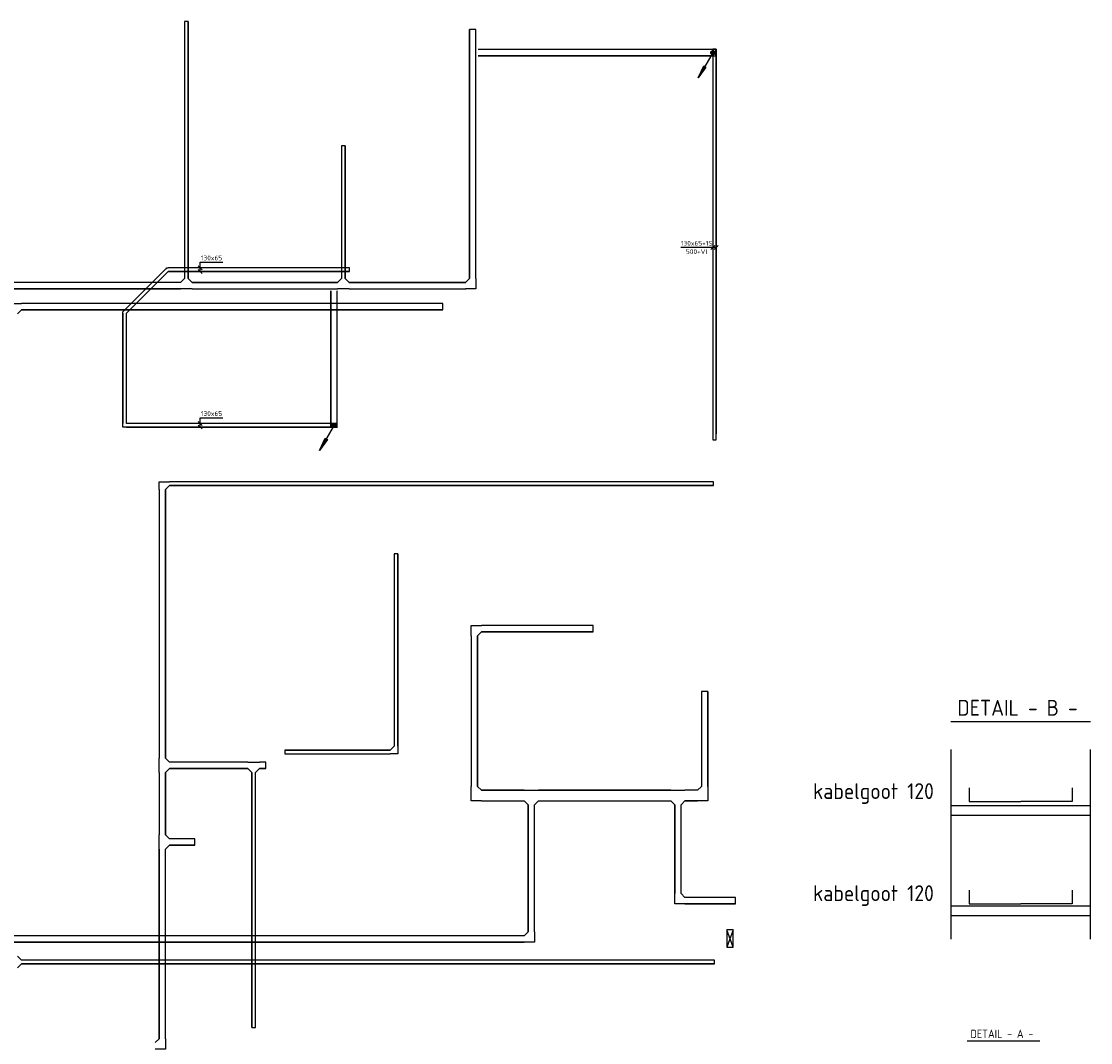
# Model space of a CAD drawing. Header units: millimetres. Extents: x 85770 to 139927, y 137714 to 175725.
# Tile 12 of 12: x 119171 to 139374, y 156436 to 175725. Entities that reach past the tile are written whole.
import ezdxf
from ezdxf.enums import TextEntityAlignment as Align

# ---------------------------------------------------------------- set-up
doc = ezdxf.new("R2010")
doc.units = ezdxf.units.MM
doc.header["$LTSCALE"] = 50
doc.linetypes.add('B-SL0', pattern=[100000000.0, 0, -100000000.0])
doc.layers.get('0').update_dxf_attribs({"linetype": 'CONTINUOUS'})
for name, color, linetype in [('EL6130--_KANALISATIE', 4, 'CONTINUOUS'), ('EL61301-_KABELGOOT', 3, 'CONTINUOUS'), ('EL61303-_WANDGOOT', 3, 'CONTINUOUS'), ('EM61303-_BEMATING', 1, 'CONTINUOUS')]:
    doc.layers.add(name, color=color, linetype=linetype)
doc.styles.add('1_8', font='iso', dxfattribs={"width": 0.7, "height": 1.8})
doc.styles.add('2_0', font='iso', dxfattribs={"height": 100})
doc.styles.add('3_5', font='ISO.shx', dxfattribs={"height": 3.5})
doc.styles.add('NORATT', font='isocp.shx')
doc.styles.add('NORDIM', font='isocp.shx')
doc.styles.get("Standard").update_dxf_attribs({"font": 'SIMPLEX'})

# ---------------------------------------------------------------- blocks, each defined once
blk = doc.blocks.new('EH100000')
at = {"color": 0, "linetype": 'ByBlock'}
for p, q in [((1, 0.5), (0, 0.5)), ((1, 0.5, 1), (0, 0.5, 1)), ((0, -0.5, 1), (1, -0.5, 1)), ((1, -0.5), (0, -0.5))]:
    blk.add_line(p, q, dxfattribs=at)
at = {"color": 0, "linetype": 'ByBlock', "invisible_edges": 15}
for points in [[(1, -0.5), (0, -0.5), (0, 0.5), (1, 0.5)], [(0, 0.5), (1, 0.5), (1, 0.5, 1), (0, 0.5, 1)], [(0, -0.5, 1), (1, -0.5, 1), (1, -0.5), (0, -0.5)]]:
    blk.add_3dface(points, dxfattribs=at)
at = {"color": 0, "style": 'NORATT'}
for tag, flags in [('M_CODE', 8), ('MERK', 9)]:
    blk.add_attdef(tag, text='', height=1.8, rotation=180, dxfattribs=dict(at, flags=flags)).set_placement((0.5, 0), align=Align.MIDDLE_CENTER)
for tag, flags in [('FUNCTIE', 8), ('SCHOT', 9)]:
    blk.add_attdef(tag, text='', height=1.8, dxfattribs=dict(at, flags=flags)).set_placement((0.5, 0), align=Align.MIDDLE_CENTER)
blk = doc.blocks.new('KG2CC1')
at = {"color": 0, "linetype": 'B-SL0'}
for p, q in [((60, 135), (-60, 135)), ((135, -60), (135, 60))]:
    blk.add_line(p, q, dxfattribs=at)
at = {"color": 0, "linetype": 'ByBlock'}
for points in [[(135, -60), (-60, -60), (-60, -60), (-60, 135)], [(60, 135), (60, 135), (135, 60), (135, 60)]]:
    blk.add_lwpolyline(points, dxfattribs=at)
at = {"color": 0, "flags": 3}
blk.add_attdef('HULPSTUK', (0, 0, 2700), '', height=1, rotation=90, dxfattribs=at)
blk = doc.blocks.new('KG2CC')
at = {"color": 0, "linetype": 'B-SL0'}
for p, q in [((135, -60), (135, 60)), ((-60, -135), (60, -135))]:
    blk.add_line(p, q, dxfattribs=at)
at = {"color": 0, "linetype": 'ByBlock'}
for points in [[(-60, -135), (-60, 60), (-60, 60), (135, 60)], [(135, -60), (135, -60), (60, -135), (60, -135)]]:
    blk.add_lwpolyline(points, dxfattribs=at)
at = {"color": 0, "flags": 3}
blk.add_attdef('HULPSTUK', (0, 0, 2700), '', height=1, rotation=270, dxfattribs=at)
blk = doc.blocks.new('KG2CC2')
at = {"color": 0, "linetype": 'B-SL0'}
for p, q in [((60, 135), (-60, 135)), ((135, -60), (135, 60))]:
    blk.add_line(p, q, dxfattribs=at)
at = {"color": 0, "linetype": 'ByBlock'}
for points in [[(135, -60), (-60, -60), (-60, -60), (-60, 135)], [(60, 135), (60, 135), (135, 60), (135, 60)]]:
    blk.add_lwpolyline(points, dxfattribs=at)
at = {"color": 0, "flags": 3}
blk.add_attdef('HULPSTUK', (0, 0, 2700), '', height=1, rotation=270, dxfattribs=at)
blk = doc.blocks.new('KG2CC3')
at = {"color": 0, "linetype": 'B-SL0'}
for p, q in [((60, 135), (-60, 135)), ((135, -60), (135, 60))]:
    blk.add_line(p, q, dxfattribs=at)
at = {"color": 0, "linetype": 'ByBlock'}
for points in [[(135, -60), (-60, -60), (-60, -60), (-60, 135)], [(60, 135), (60, 135), (135, 60), (135, 60)]]:
    blk.add_lwpolyline(points, dxfattribs=at)
at = {"color": 0, "flags": 3}
blk.add_attdef('HULPSTUK', (0, 0, 2700), '', height=1, rotation=270, dxfattribs=at)
blk = doc.blocks.new('KG2CC5')
at = {"color": 0, "linetype": 'B-SL0'}
for p, q in [((60, 135), (-60, 135)), ((135, -60), (135, 60))]:
    blk.add_line(p, q, dxfattribs=at)
at = {"color": 0, "linetype": 'ByBlock'}
for points in [[(135, -60), (-60, -60), (-60, -60), (-60, 135)], [(60, 135), (60, 135), (135, 60), (135, 60)]]:
    blk.add_lwpolyline(points, dxfattribs=at)
at = {"color": 0, "flags": 3}
blk.add_attdef('HULPSTUK', (0, 0, 2700), '', height=1, rotation=90, dxfattribs=at)
blk = doc.blocks.new('KG2BB')
at = {"color": 0, "linetype": 'B-SL0'}
for p, q in [((110, -35), (110, 35)), ((-35, -110), (35, -110))]:
    blk.add_line(p, q, dxfattribs=at)
at = {"color": 0, "linetype": 'ByBlock'}
for points in [[(-35, -110), (-35, 35), (-35, 35), (110, 35)], [(110, -35), (110, -35), (35, -110), (35, -110)]]:
    blk.add_lwpolyline(points, dxfattribs=at)
at = {"color": 0, "flags": 3}
blk.add_attdef('HULPSTUK', (0, 0, 2700), '', height=1, rotation=180, dxfattribs=at)
blk = doc.blocks.new('ZUILGOOT')
at = {"layer": 'EL61301-_KABELGOOT'}
for p, q in [((327, -116), (0, 0)), ((0, -116), (327, 0))]:
    blk.add_line(p, q, dxfattribs=at)
blk.add_lwpolyline([(0, 0), (0, -116), (327, -116), (327, 0)], close=True, dxfattribs=at)
blk = doc.blocks.new('EH100005')
at = {"color": 0}
blk.add_lwpolyline([(-1, -0.5), (0, -0.5), (0, 0.5), (-1, 0.5)], dxfattribs=at)
at = {"color": 0, "style": 'NORATT', "flags": 9}
blk.add_attdef('HULPSTUK', text='', height=0.5, dxfattribs=at).set_placement((0, 0), align=Align.MIDDLE)
blk = doc.blocks.new('KG2EC1')
at = {"color": 0, "linetype": 'B-SL0'}
for p, q in [((60, 175), (-60, 175)), ((135, -100), (135, 100))]:
    blk.add_line(p, q, dxfattribs=at)
at = {"color": 0, "linetype": 'ByBlock'}
for points in [[(135, -100), (-60, -100), (-60, -100), (-60, 175)], [(60, 175), (60, 175), (135, 100), (135, 100)]]:
    blk.add_lwpolyline(points, dxfattribs=at)
at = {"color": 0, "flags": 3}
blk.add_attdef('HULPSTUK', (0, 0), '', height=1, dxfattribs=at)
blk = doc.blocks.new('KG2EC')
at = {"color": 0, "linetype": 'B-SL0'}
for p, q in [((135, -100), (135, 100)), ((-60, -175), (60, -175))]:
    blk.add_line(p, q, dxfattribs=at)
at = {"color": 0, "linetype": 'ByBlock'}
for points in [[(-60, -175), (-60, 100), (-60, 100), (135, 100)], [(135, -100), (135, -100), (60, -175), (60, -175)]]:
    blk.add_lwpolyline(points, dxfattribs=at)
at = {"color": 0, "flags": 3}
blk.add_attdef('HULPSTUK', (0, 0), '', height=1, rotation=180, dxfattribs=at)
blk = doc.blocks.new('KG2CB2')
at = {"color": 0, "linetype": 'B-SL0'}
for p, q in [((35, 135), (-35, 135)), ((110, -60), (110, 60))]:
    blk.add_line(p, q, dxfattribs=at)
at = {"color": 0, "linetype": 'ByBlock'}
for points in [[(110, -60), (-35, -60), (-35, -60), (-35, 135)], [(35, 135), (35, 135), (110, 60), (110, 60)]]:
    blk.add_lwpolyline(points, dxfattribs=at)
at = {"color": 0, "flags": 3}
blk.add_attdef('HULPSTUK', (0, 0), '', height=1, rotation=90, dxfattribs=at)
blk = doc.blocks.new('KG3CBC')
at = {"color": 0, "linetype": 'B-SL0'}
for p, q in [((-110, 60), (-110, -60)), ((110, -60), (110, 60)), ((-35, -135), (35, -135))]:
    blk.add_line(p, q, dxfattribs=at)
at = {"color": 0, "linetype": 'ByBlock'}
for points in [[(-110, 60), (0, 60), (0, 60), (110, 60)], [(-35, -135), (-35, -135), (-110, -60), (-110, -60)], [(110, -60), (110, -60), (35, -135), (35, -135)]]:
    blk.add_lwpolyline(points, dxfattribs=at)
at = {"color": 0, "flags": 3}
blk.add_attdef('HULPSTUK', (0, 0), '', height=1, rotation=180, dxfattribs=at)
blk = doc.blocks.new('KG3CCC')
at = {"color": 0, "linetype": 'B-SL0'}
for p, q in [((-135, 60), (-135, -60)), ((135, -60), (135, 60)), ((-60, -135), (60, -135))]:
    blk.add_line(p, q, dxfattribs=at)
at = {"color": 0, "linetype": 'ByBlock'}
for points in [[(-135, 60), (0, 60), (0, 60), (135, 60)], [(-60, -135), (-60, -135), (-135, -60), (-135, -60)], [(135, -60), (135, -60), (60, -135), (60, -135)]]:
    blk.add_lwpolyline(points, dxfattribs=at)
at = {"color": 0, "flags": 3}
blk.add_attdef('HULPSTUK', (0, 0), '', height=1, rotation=90, dxfattribs=at)
blk = doc.blocks.new('KG3ECE')
at = {"color": 0, "linetype": 'B-SL0'}
for p, q in [((-135, 100), (-135, -100)), ((135, -100), (135, 100)), ((-60, -175), (60, -175))]:
    blk.add_line(p, q, dxfattribs=at)
at = {"color": 0, "linetype": 'ByBlock'}
for points in [[(-135, 100), (0, 100), (0, 100), (135, 100)], [(-60, -175), (-60, -175), (-135, -100), (-135, -100)], [(135, -100), (135, -100), (60, -175), (60, -175)]]:
    blk.add_lwpolyline(points, dxfattribs=at)
at = {"color": 0, "flags": 3}
blk.add_attdef('HULPSTUK', (0, 0), '', height=1, dxfattribs=at)
blk = doc.blocks.new('ES111202')
at = {"color": 0}
for p, q in [((-0.73, 0.15), (0.73, 0.15)), ((-0.6, 0.45), (0.6, 0.45)), ((-0.38, -0.65), (-5.5, -9.53)), ((-0.73, -0.15), (0.73, -0.15)), ((-0.6, -0.45), (0.6, -0.45))]:
    blk.add_line(p, q, dxfattribs=at)
for points in [[(-2.57, -5.45), (-5.5, -9.53), (-3.43, -4.95)], [(-3.22, -5.07), (-4.62, -8.01), (-2.78, -5.32)]]:
    blk.add_lwpolyline(points, close=True, dxfattribs=at)
blk.add_circle((0, 0), 0.75, dxfattribs=at)
for tag, height, style, flags, p in [('GROEPI', 1.8, '1_8', 9, (0, 9.5)), ('GROEP', 1.8, '1_8', 8, (0, 7.5)), ('CODE', 3.5, '3_5', 8, (0, 4.5)), ('M_CODE', 1.8, '1_8', 9, (0, 0)), ('KAST', 1.8, '1_8', 9, (0, -3.5)), ('VERMOGEN', 1.8, '1_8', 9, (0, -5.5)), ('DOEL', 1.8, '1_8', 9, (0, -7.5)), ('VERMOGENI', 1.8, '1_8', 9, (0, -9.5)), ('DOELI', 1.8, '1_8', 9, (0, -11.5))]:
    blk.add_attdef(tag, text='', height=height, dxfattribs=dict(style=style, flags=flags)).set_placement(p, align=Align.MIDDLE_CENTER)
blk = doc.blocks.new('EH100002')
at = {"color": 0}
for p, q in [((0.5, 0.5, 1), (-0.5, -0.5, 1)), ((-0.5, 0.5, 1), (0.5, -0.5, 1))]:
    blk.add_line(p, q, dxfattribs=at)
blk.add_lwpolyline([(-0.5, -0.5), (0.5, -0.5), (0.5, 0.5), (-0.5, 0.5)], close=True, dxfattribs=at)
at = {"color": 0, "style": 'NORATT'}
for tag, flags, p in [('HULPSTUK', 9, (0, 0)), ('FUNCTIE', 9, (0, -0.08, 1)), ('SCHOT', 9, (0, -0.04, 1)), ('CODE', 8, (0, -2, 1))]:
    blk.add_attdef(tag, text='', height=0.01, dxfattribs=dict(at, flags=flags)).set_placement(p, align=Align.MIDDLE_CENTER)
blk = doc.blocks.new('*U112')
for p, q in [((-70, -38), (5, 38)), ((-32, 0), (32, 0)), ((-5, -38), (70, 38)), ((32, 0), (32, 0)), ((32, 0), (639, 0))]:
    blk.add_line(p, q)
at = {"color": 1, "style": 'NORDIM'}
for s, p in [('500+Vl', (336, 79)), ('130x65+1S', (336, -79))]:
    blk.add_text(s, height=90, rotation=180, dxfattribs=at).set_placement(p, align=Align.MIDDLE)
blk = doc.blocks.new('*U113')
for p, q in [((-70, -38), (5, 38)), ((-32, 0), (143, 0)), ((-5, -38), (70, 38)), ((143, 0), (143, 0)), ((143, 0), (143, -427))]:
    blk.add_line(p, q)
at = {"color": 1, "style": 'NORDIM'}
blk.add_text('130x65', height=90, rotation=270, dxfattribs=at).set_placement((222, -213), align=Align.MIDDLE)
blk = doc.blocks.new('EH132-065-065-000-000-120')
at = {"color": 0, "linetype": 'ByBlock'}
for points in [[(-32.5, -32.5), (-32.5, 32.5), (-32.5, 32.5), (32.5, 32.5)], [(32.5, -32.5), (32.5, -32.5), (32.5, -32.5), (32.5, -32.5)]]:
    blk.add_lwpolyline(points, dxfattribs=at)
at = {"color": 0, "style": 'NORATT', "flags": 1}
blk.add_attdef('HULPSTUK', (0, 0), '', height=1, rotation=270, dxfattribs=at)
blk = doc.blocks.new('EH132-065-065-000-000-120-4')
at = {"color": 0, "linetype": 'ByBlock'}
for points in [[(-32, 13), (-13, 32), (-13, 32), (13, 32)], [(13, -32), (13, -32), (13, -32), (13, -32)]]:
    blk.add_lwpolyline(points, dxfattribs=at)
at = {"color": 0, "style": 'NORATT', "flags": 1}
blk.add_attdef('HULPSTUK', (0, 0), '', height=1, dxfattribs=at)
blk = doc.blocks.new('EH132-065-065-000-000-120-5')
at = {"color": 0, "linetype": 'ByBlock'}
for points in [[(-33, 13), (-13, 32), (-13, 32), (13, 32)], [(13, -33), (13, -33), (13, -33), (13, -33)]]:
    blk.add_lwpolyline(points, dxfattribs=at)
at = {"color": 0, "style": 'NORATT', "flags": 1}
blk.add_attdef('HULPSTUK', (0, 0), '', height=1, rotation=315, dxfattribs=at)

msp = doc.modelspace()

# ---------------------------------------------------------------- linework, layer by layer
at = {"layer": 'EL6130--_KANALISATIE', "color": 3}
for p, q in [((136734, 162502), (139374, 162502)), ((136737, 158391), (136737, 161975)), ((139374, 158391), (139374, 161975)), ((137082, 161246), (137082, 160990)), ((139028, 161246), (139028, 160990)), ((136737, 160912), (139374, 160912)), ((137082, 160990), (138055, 160990)), ((139028, 160990), (138055, 160990)), ((136737, 160733), (139374, 160733)), ((137082, 159313), (137082, 159057)), ((139028, 159313), (139028, 159057)), ((136737, 159018), (139374, 159018)), ((137082, 159057), (138055, 159057)), ((139028, 159057), (138055, 159057)), ((136737, 158839), (139374, 158839)), ((137040, 156467), (138413, 156467))]:
    msp.add_line(p, q, dxfattribs=at)

# ---------------------------------------------------------------- block references
at = {"layer": 'EL61301-_KABELGOOT'}
for name, p, xscale, yscale, zscale, rotation in [('EH100005', (122287, 175725, 2700), 60, 70, 60, 90), ('EH100000', (122287, 170870, 2700), 4854.978698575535, 70, 60, 90), ('EH100000', (127697, 175570, 2700), 4700.323570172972, 119.9999999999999, 60, 270), ('EH100005', (127697, 175570, 2700), 60.00000000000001, 119.9999999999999, 60.00000000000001, 90), ('EH100005', (125257, 173376, 2700), 60, 70, 60, 90), ('EH100000', (125257, 170870, 2700), 2506.100631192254, 70, 60, 90), ('EH100000', (125147, 170735, 2700), 2749.323253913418, 119.9999999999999, 60, 180), ('EH100000', (127567, 170735, 2700), 2200.369121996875, 119.9999999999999, 60, 180), ('EH100000', (125081, 170638, 2700), 2581.149685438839, 120, 60, 270), ('EH100005', (125081, 168070, 2700), 60, 120, 60, 270), ('EH100000', (121835, 161808, 2700), 5073.498647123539, 119.9999999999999, 60, 90), ('EH100000', (126251, 162037, 2700), 3631.816926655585, 70.00000000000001, 60, 90), ('EH100005', (126251, 165669, 2700), 60.00000000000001, 70.00000000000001, 60.00000000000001, 90), ('EH100000', (127729, 161276, 2700), 2843.363440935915, 119.9999999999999, 60, 90), ('EH100005', (132081, 163070, 2700), 60.00000000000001, 119.9999999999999, 60.00000000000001, 90), ('EH100000', (132081, 161276, 2700), 1793.984044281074, 119.9999999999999, 60, 90), ('EH100000', (126141, 161927, 2700), 1994, 70, 60, 180), ('EH100005', (124147, 161927, 2700), 60, 70, 60, 180), ('EH100000', (121835, 160360, 2700), 1177.782385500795, 119.9999999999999, 60, 90), ('EH100000', (123558, 161538, 2700), 4814.000000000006, 70, 60, 270), ('EH100000', (128670, 161101, 2700), 806.3563211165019, 200, 60, 180), ('EH100000', (131440, 161101, 2700), 2499.375117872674, 200, 60, 180), ('EH100000', (128805, 160926, 2700), 2396.886034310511, 119.9999999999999, 60, 270), ('EH100000', (131575, 160926, 2700), 1673.928894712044, 119.9999999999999, 60, 270), ('EH100000', (121835, 160090, 2700), 3580.167092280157, 119.9999999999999, 60, 270), ('EH100005', (123558, 156724, 2700), 60, 70, 60, 270)]:
    msp.add_blockref(name, p, dxfattribs=dict(at, xscale=xscale, yscale=yscale, zscale=zscale, rotation=rotation))
for name, p, xscale, yscale, zscale in [('EH100000', (127805, 175135, 2700), 4429.568815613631, 120, 60), ('ES111202', (132235, 175135, 2700), 50, 50, 50), ('EH100005', (132235, 175135, 2700), 60, 120, 60), ('EH100000', (118730, 170735, 2700), 3447.316404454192, 119.9999999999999, 60), ('EH100000', (119171, 170335, 2700), 7964.40652732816, 119.9999999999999, 60), ('EH100005', (127136, 170335, 2700), 60, 119.9999999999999, 60), ('ES111202', (125081, 168098, 2700), 50, 50, 50), ('EH100000', (121970, 166991, 2700), 10280.98981580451, 70, 60), ('EH100005', (132251, 166991, 2700), 60, 70, 60), ('EH100000', (127864, 164255, 2700), 2111.146350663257, 119.9999999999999, 60), ('EH100005', (129975, 164255, 2700), 60, 119.9999999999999, 60), ('EH100000', (121970, 161673, 2700), 1477.917583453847, 119.9999999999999, 60), ('EH100000', (123668, 161673, 2700), 123.5438164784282, 119.9999999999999, 60), ('EH100005', (123792, 161673, 2700), 60, 119.9999999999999, 60), ('EH100000', (131710, 161101, 2700), 236.4106996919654, 200, 60), ('EH100000', (121970, 160225, 2700), 481.2148193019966, 119.9999999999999, 60), ('EH100005', (122451, 160225, 2700), 60, 119.9999999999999, 60), ('EH100000', (131710, 159117, 2700), 956.3057144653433, 119.9999999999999, 60), ('EH100005', (132666, 159117, 2700), 60, 119.9999999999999, 60), ('EH100000', (118730, 158394, 2700), 9940.251904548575, 119.9999999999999, 60), ('EH100000', (119171, 157956, 2700), 13099.08051525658, 70, 60), ('EH100005', (132270, 157956, 2700), 60, 70, 60)]:
    msp.add_blockref(name, p, dxfattribs=dict(at, xscale=xscale, yscale=yscale, zscale=zscale))
for name, p, rotation in [('KG3CBC', (122287, 170735, 2700), 180), ('KG3CBC', (125257, 170735, 2700), 180), ('KG2CC', (127697, 170735, 2700), 180), ('KG2CC5', (119036, 170335, 2700), 270), ('KG2CB2', (121835, 166991, 2700), 270), ('KG2CC1', (127729, 164255, 2700), 270), ('KG2BB', (126251, 161927, 2700), 180), ('KG3CCC', (121835, 161673, 2700), 90), ('KG2EC', (132081, 161101, 2700), 180), ('KG3CCC', (121835, 160225, 2700), 90), ('KG2CC', (131575, 159117, 2700), 90), ('KG2CC2', (128805, 158394, 2700), 90), ('ZUILGOOT', (132503, 158239, 2700), 90), ('KG3CBC', (119036, 157956, 2700), 90), ('KG2CC3', (121835, 156375, 2700), 90)]:
    msp.add_blockref(name, p, dxfattribs=dict(at, rotation=rotation))
for name, p in [('KG3CBC', (123558, 161673, 2700)), ('KG2EC1', (127729, 161101, 2700)), ('KG3ECE', (128805, 161101, 2700)), ('KG3ECE', (131575, 161101, 2700))]:
    msp.add_blockref(name, p, dxfattribs=at)
at = {"layer": 'EL61303-_WANDGOOT', "color": 3, "yscale": 65}
for name, p, xscale, zscale, rotation in [('EH100000', (132268, 167932, 500), 7267.756310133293, 130, 90), ('EH100005', (132268, 175200, 500), 120, 120, 90), ('EH100002', (132268, 175135, 620), 120, 2080, 270), ('EH100002', (125081, 168096, 120), 120, 2580, 180.0000000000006), ('EH100005', (132268, 167822, 500), 120, 120, 270)]:
    msp.add_blockref(name, p, dxfattribs=dict(at, xscale=xscale, zscale=zscale, rotation=rotation))
at = {"layer": 'EL61303-_WANDGOOT', "yscale": 65, "zscale": 120}
for p, xscale, rotation in [((121132, 170236), 1117.150861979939, 45.00000000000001), ((121122, 170213), 2084.615660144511, 270)]:
    msp.add_blockref('EH100000', p, dxfattribs=dict(at, xscale=xscale, rotation=rotation))
at = {"layer": 'EL61303-_WANDGOOT'}
msp.add_blockref('EH132-065-065-000-000-120-4', (121931, 171035), dxfattribs=at)
at = {"layer": 'EL61303-_WANDGOOT', "xscale": 3425.64020579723, "yscale": 65, "zscale": 130}
msp.add_blockref('EH100000', (121945, 171035), dxfattribs=at)
at = {"layer": 'EL61303-_WANDGOOT', "color": 3, "yscale": 65, "zscale": 130}
for name, p, xscale in [('EH100005', (125370, 171035), 130), ('EH100000', (121155, 168096), 3991.373782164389)]:
    msp.add_blockref(name, p, dxfattribs=dict(at, xscale=xscale))
at = {"layer": 'EL61303-_WANDGOOT', "rotation": 45.00000000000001}
msp.add_blockref('EH132-065-065-000-000-120-5', (121122, 170226), dxfattribs=at)
at = {"layer": 'EL61303-_WANDGOOT', "color": 3, "rotation": 90}
msp.add_blockref('EH132-065-065-000-000-120', (121122, 168096), dxfattribs=at)
at = {"layer": 'EM61303-_BEMATING'}
for name, p, rotation in [('*U112', (132268, 171455, 500), 180), ('*U113', (122551, 171035), 90), ('*U113', (122551, 168096), 90)]:
    msp.add_blockref(name, p, dxfattribs=dict(at, rotation=rotation))

# ---------------------------------------------------------------- texts
at = {"layer": 'EL6130--_KANALISATIE', "color": 3, "style": '2_0'}
for s, height, p in [('DETAIL - B -', 300, (136857, 162610)), ('kabelgoot 120', 300, (134129, 161036)), ('kabelgoot 120', 300, (134129, 159108)), ('DETAIL - A -', 155.98, (137104, 156523))]:
    msp.add_text(s, height=height, dxfattribs=at).set_placement(p)

doc.saveas('drawing.dxf')
